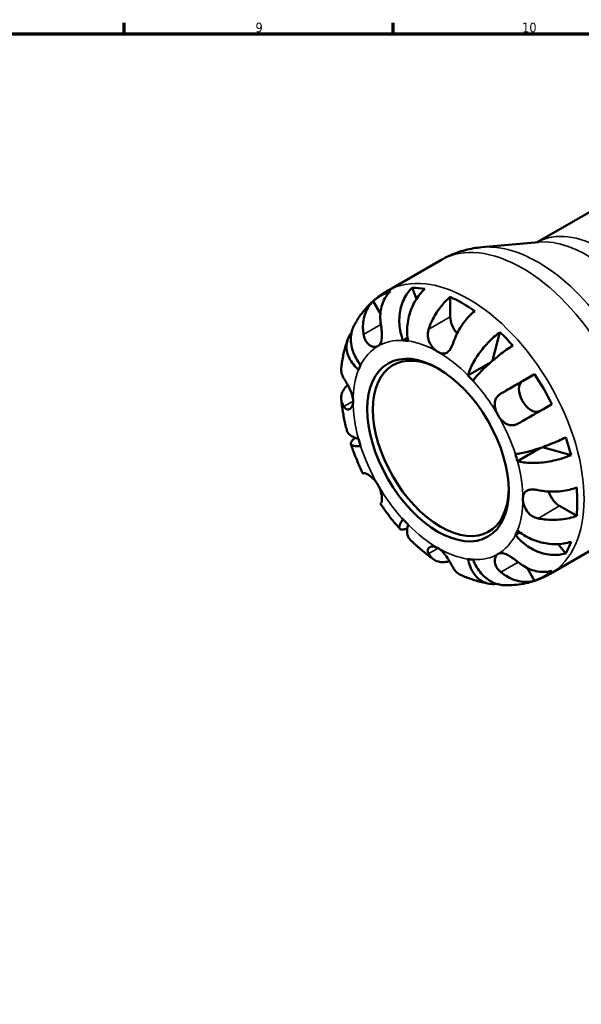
# Model space of a CAD drawing. Header units: millimetres. Extents: x -7 to 905, y 0 to 594.
# Tile 7 of 8: x 534 to 680, y 321 to 578. Entities that reach past the tile are written whole.
import ezdxf

# ---------------------------------------------------------------- set-up
doc = ezdxf.new("R2010")
doc.units = ezdxf.units.MM
for name, color, linetype, lineweight in [('Border (ISO)', 7, 'Continuous', 70), ('Visible (ISO)', 7, 'Continuous', 50), ('Visible Narrow (ISO)', 7, 'Continuous', 35)]:
    doc.layers.add(name, color=color, linetype=linetype, lineweight=lineweight)
doc.styles.add('Note Text (ISO)', font='tahoma.ttf')

# ---------------------------------------------------------------- blocks, each defined once
blk = doc.blocks.new('Borders Default Border')
at = {"layer": 'Border (ISO)'}
for p, q in [((560.67, 574), (560.67, 576.9)), ((630.75, 574), (630.75, 576.9))]:
    blk.add_line(p, q, dxfattribs=at)
at = {"layer": 'Border (ISO)', "flags": 128}
blk.add_lwpolyline([(20, 20), (20, 574), (821, 574), (821, 20), (20, 20)], dxfattribs=at)
at = {"layer": 'Border (ISO)', "color": 232, "true_color": 0xca0064, "char_height": 2.5, "attachment_point": 7, "style": 'Note Text (ISO)'}
for s, insert in [('9', (594.88, 574.35)), ('10', (664.29, 574.35))]:
    blk.add_mtext(s, dxfattribs=dict(at, insert=insert))

msp = doc.modelspace()

# ---------------------------------------------------------------- linework, layer by layer
at = {"layer": 'Visible (ISO)'}
for p, q in [((668.229, 519.728), (687.84, 531.022)), ((668.607, 519.763), (653.801, 518.427)), ((629.139, 507.027), (643.12, 515.078)), ((635.679, 507.888), (636.814, 505.006)), ((645.575, 500.34), (645.575, 505.477)), ((627.394, 501.079), (625.49, 504.376)), ((658.515, 496.327), (656.607, 488.895)), ((633.288, 494.138), (634.462, 494.814)), ((650.191, 485.029), (656.018, 488.385)), ((664.382, 483.551), (667.523, 485.374)), ((663.068, 462.726), (669.028, 466.158)), ((669.579, 466.35), (677.01, 464.293)), ((678.478, 448.486), (674.036, 451.044)), ((662.527, 443.494), (663.704, 444.172)), ((671.557, 433.367), (685.538, 441.418)), ((673.695, 441.12), (675.635, 438.682)), ((667.523, 431.574), (665.602, 434.901))]:
    msp.add_line(p, q, dxfattribs=at)
for centre, major_axis, start_param, end_param in [((648.757, 469.281), (-21.095, 36.633), 5.8322823, 5.9525576), ((648.757, 469.281), (-21.095, 36.633), 6.1784653, 6.3917728), ((648.757, 469.281), (21.095, -36.633), 2.2514744, 2.464782), ((648.757, 498.508), (-2.246, 3.9), 0.7873319, 1.9101005), ((648.757, 469.281), (21.095, -36.633), 1.9052915, 2.0255668), ((642.393, 465.616), (-15.595, 27.081), 5.8604145, 5.9244254), ((643.121, 466.035), (12.476, -21.665), 2.3745755, 7.0502024), ((642.393, 465.616), (-15.595, 27.081), 0.3626273, 0.4266383), ((642.393, 465.616), (15.595, -27.081), 1.9334237, 1.9974346), ((648.757, 469.281), (21.095, -36.633), 1.4660763, 1.6793838), ((666.632, 479.654), (2.246, -3.9), 3.1435264, 6.2186697), ((642.393, 465.616), (-15.595, 27.081), 1.1480255, 1.2120364), ((648.757, 469.281), (21.095, -36.633), 1.1198933, 1.2401686), ((642.393, 465.616), (15.595, -27.081), 1.1480255, 1.2120364), ((674.036, 454.723), (-2.246, 3.9), 1.2280488, 2.3581282), ((648.757, 469.281), (21.095, -36.633), 0.6806781, 0.8939856), ((642.393, 465.616), (-15.595, 27.081), 1.9334237, 1.9974346), ((642.393, 465.616), (15.595, -27.081), 0.3626273, 0.4266383), ((648.757, 469.281), (21.095, -36.633), 0.3344951, 0.4547705), ((642.393, 465.616), (15.595, -27.081), 5.8604145, 5.9244254), ((648.757, 469.281), (21.095, -36.633), 6.1784653, 6.3917728)]:
    msp.add_ellipse(centre, major_axis=major_axis, ratio=0.5780931, start_param=start_param, end_param=end_param, dxfattribs=at)
msp.add_ellipse((642.393, 465.616), major_axis=(12.99, -22.557), ratio=0.5780931, dxfattribs=at)
for points, knots in [([(643.12, 515.078), (643.785, 515.461), (644.468, 515.814), (645.858, 516.456), (646.566, 516.744), (647.996, 517.256), (648.719, 517.478), (650.17, 517.858), (650.899, 518.015), (652.353, 518.267), (653.079, 518.362), (653.801, 518.427)], [5.49972085, 5.49972085, 5.49972085, 5.49972085, 5.5518828, 5.5518828, 5.60404476, 5.60404476, 5.65620671, 5.65620671, 5.70836866, 5.70836866, 5.76053061, 5.76053061, 5.76053061, 5.76053061]), ([(633.288, 494.138), (633.037, 494.775), (632.811, 495.498), (632.484, 496.981), (632.383, 497.74), (632.297, 499.132), (632.304, 499.893), (632.446, 501.387), (632.581, 502.12), (632.922, 503.417), (633.16, 504.1), (633.747, 505.38), (634.097, 505.977), (634.803, 506.971), (635.222, 507.46), (635.679, 507.888)], [5.0161168, 5.0161168, 5.0161168, 5.0161168, 5.225788, 5.225788, 5.4354592, 5.4354592, 5.6443441, 5.6443441, 5.853229, 5.853229, 6.0615675, 6.0615675, 6.2699059, 6.2699059, 6.4724823, 6.4724823, 6.4724823, 6.4724823]), ([(620.615, 498.23), (621.005, 498.934), (621.43, 499.624), (622.354, 500.966), (622.854, 501.617), (623.927, 502.869), (624.5, 503.47), (625.716, 504.608), (626.359, 505.145), (627.706, 506.145), (628.41, 506.607), (629.139, 507.027)], [5.16364293, 5.16364293, 5.16364293, 5.16364293, 5.23085852, 5.23085852, 5.2980741, 5.2980741, 5.36528969, 5.36528969, 5.43250527, 5.43250527, 5.49972085, 5.49972085, 5.49972085, 5.49972085]), ([(629.99, 506.988), (629.555, 506.567), (629.169, 506.088), (628.538, 505.119), (628.239, 504.537), (627.771, 503.294), (627.603, 502.633), (627.401, 501.378), (627.35, 500.669), (627.383, 499.4), (627.437, 498.845), (627.522, 498.316)], [0.21343841, 0.21343841, 0.21343841, 0.21343841, 0.41559978, 0.41559978, 0.62400044, 0.62400044, 0.8324011, 0.8324011, 1.04178819, 1.04178819, 1.20124236, 1.20124236, 1.20124236, 1.20124236]), ([(638.998, 507.567), (638.514, 507.141), (638.056, 506.655), (637.254, 505.671), (636.84, 505.08), (636.099, 503.815), (635.773, 503.141), (635.252, 501.861), (635.011, 501.138), (634.639, 499.666), (634.509, 498.918), (634.36, 497.549), (634.329, 496.802), (634.384, 495.346), (634.47, 494.636), (634.594, 494.011)], [0.2134337, 0.2134337, 0.2134337, 0.2134337, 0.41601, 0.41601, 0.6243485, 0.6243485, 0.832687, 0.832687, 1.0415719, 1.0415719, 1.2504568, 1.2504568, 1.4601279, 1.4601279, 1.6697991, 1.6697991, 1.6697991, 1.6697991]), ([(639.965, 497.11), (640.129, 497.61), (640.327, 498.137), (640.849, 499.347), (641.194, 500.026), (641.888, 501.233), (642.301, 501.873), (643.191, 503.078), (643.669, 503.644), (644.565, 504.591), (645.064, 505.061), (645.575, 505.477)], [5.50227766, 5.50227766, 5.50227766, 5.50227766, 5.66050554, 5.66050554, 5.86948913, 5.86948913, 6.07829751, 6.07829751, 6.28710589, 6.28710589, 6.49006031, 6.49006031, 6.49006031, 6.49006031]), ([(623.022, 495.705), (622.937, 496.229), (622.883, 496.78), (622.849, 498.044), (622.9, 498.752), (623.1, 500.007), (623.268, 500.67), (623.735, 501.917), (624.034, 502.5), (624.666, 503.473), (625.054, 503.953), (625.49, 504.376)], [5.50227874, 5.50227874, 5.50227874, 5.50227874, 5.66050662, 5.66050662, 5.8694902, 5.8694902, 6.07829859, 6.07829859, 6.28710697, 6.28710697, 6.49006139, 6.49006139, 6.49006139, 6.49006139]), ([(651.939, 501.812), (651.43, 501.398), (650.933, 500.93), (650.039, 499.986), (649.562, 499.422), (648.673, 498.22), (648.26, 497.582), (647.565, 496.375), (647.219, 495.695), (646.694, 494.48), (646.494, 493.949), (646.329, 493.445)], [0.21343841, 0.21343841, 0.21343841, 0.21343841, 0.41559978, 0.41559978, 0.62400044, 0.62400044, 0.8324011, 0.8324011, 1.04178819, 1.04178819, 1.20124236, 1.20124236, 1.20124236, 1.20124236]), ([(620.616, 498.23), (620.404, 497.845), (620.216, 497.419), (619.883, 496.395), (619.768, 495.783), (619.673, 494.629), (619.685, 493.981), (619.859, 492.671), (620.021, 492.008), (620.43, 490.804), (620.715, 490.151), (621.416, 488.885), (621.833, 488.273), (622.259, 487.738)], [0.4640477, 0.4640477, 0.4640477, 0.4640477, 0.6243485, 0.6243485, 0.832687, 0.832687, 1.0415719, 1.0415719, 1.2504568, 1.2504568, 1.4601279, 1.4601279, 1.6697991, 1.6697991, 1.6697991, 1.6697991]), ([(627.522, 498.316), (627.544, 498.183), (627.565, 498.048), (627.629, 497.608), (627.669, 497.3), (627.737, 496.661), (627.765, 496.335), (627.802, 495.561), (627.8, 495.13), (627.719, 494.251), (627.624, 493.83), (627.299, 493.124), (627.065, 492.852), (626.768, 492.679)], [-0.72474413, -0.72474413, -0.72474413, -0.72474413, -0.68292689, -0.68292689, -0.58946764, -0.58946764, -0.49014387, -0.49014387, -0.34933517, -0.34933517, -0.17856496, -0.17856496, 0, 0, 0, 0]), ([(621.718, 486.539), (621.239, 486.957), (620.765, 487.442), (619.951, 488.458), (619.611, 488.989), (619.105, 489.979), (618.892, 490.528), (618.623, 491.628), (618.566, 492.178), (618.587, 493.168), (618.666, 493.698), (618.979, 494.715), (619.213, 495.202), (619.593, 495.791), (619.716, 495.961), (619.851, 496.13)], [5.0161165, 5.0161165, 5.0161165, 5.0161165, 5.2257877, 5.2257877, 5.4354588, 5.4354588, 5.6443437, 5.6443437, 5.8532286, 5.8532286, 6.0615671, 6.0615671, 6.2699056, 6.2699056, 6.3533359, 6.3533359, 6.3533359, 6.3533359]), ([(626.768, 492.679), (626.597, 492.58), (626.408, 492.515), (625.986, 492.454), (625.754, 492.463), (625.195, 492.586), (624.868, 492.733), (624.267, 493.168), (623.996, 493.445), (623.604, 494.011), (623.464, 494.268), (623.236, 494.813), (623.147, 495.096), (623.059, 495.494), (623.039, 495.599), (623.022, 495.705)], [0, 0, 0, 0, 0.10230486, 0.10230486, 0.2116531, 0.2116531, 0.35868741, 0.35868741, 0.49861539, 0.49861539, 0.59613895, 0.59613895, 0.69034298, 0.69034298, 0.72355027, 0.72355027, 0.72355027, 0.72355027]), ([(642.393, 491.164), (642.109, 491.327), (641.827, 491.534), (641.254, 492.049), (640.97, 492.363), (640.388, 493.177), (640.121, 493.695), (639.837, 494.611), (639.768, 494.981), (639.724, 495.641), (639.732, 495.926), (639.8, 496.501), (639.863, 496.789), (639.956, 497.081), (639.961, 497.096), (639.965, 497.11)], [-3.12621297, -3.12621297, -3.12621297, -3.12621297, -3.00592131, -3.00592131, -2.87295675, -2.87295675, -2.69789372, -2.69789372, -2.58338701, -2.58338701, -2.49547573, -2.49547573, -2.40310236, -2.40310236, -2.39831682, -2.39831682, -2.39831682, -2.39831682]), ([(650.191, 485.029), (650.315, 485.511), (650.498, 486.064), (650.972, 487.215), (651.262, 487.811), (651.866, 488.916), (652.235, 489.526), (653.053, 490.739), (653.502, 491.342), (654.37, 492.421), (654.87, 492.997), (655.91, 494.092), (656.45, 494.611), (657.439, 495.49), (657.978, 495.931), (658.515, 496.327)], [5.0161165, 5.0161165, 5.0161165, 5.0161165, 5.2255621, 5.2255621, 5.4350078, 5.4350078, 5.6436687, 5.6436687, 5.8523296, 5.8523296, 6.0608934, 6.0608934, 6.2694571, 6.2694571, 6.4724733, 6.4724733, 6.4724733, 6.4724733]), ([(617.204, 486.907), (617.258, 487.422), (617.323, 487.936), (617.476, 488.959), (617.564, 489.469), (617.765, 490.485), (617.878, 490.99), (618.128, 491.996), (618.266, 492.497), (618.569, 493.492), (618.734, 493.986), (618.913, 494.477)], [4.82600357, 4.82600357, 4.82600357, 4.82600357, 4.87035725, 4.87035725, 4.91471093, 4.91471093, 4.95906462, 4.95906462, 5.0034183, 5.0034183, 5.04777198, 5.04777198, 5.04777198, 5.04777198]), ([(646.329, 493.445), (646.278, 493.289), (646.224, 493.136), (646.068, 492.739), (645.962, 492.504), (645.717, 492.043), (645.577, 491.823), (645.197, 491.338), (644.947, 491.115), (644.348, 490.785), (643.998, 490.714), (643.228, 490.778), (642.813, 490.922), (642.393, 491.164)], [-0.71968867, -0.71968867, -0.71968867, -0.71968867, -0.66913349, -0.66913349, -0.58448293, -0.58448293, -0.49008499, -0.49008499, -0.34765985, -0.34765985, -0.17827673, -0.17827673, 0, 0, 0, 0]), ([(661.835, 492.826), (661.272, 492.459), (660.694, 492.061), (659.611, 491.285), (659.007, 490.834), (657.815, 489.902), (657.226, 489.421), (656.178, 488.531), (655.622, 488.04), (654.573, 487.069), (654.08, 486.588), (653.241, 485.729), (652.817, 485.272), (652.071, 484.407), (651.749, 483.999), (651.498, 483.651)], [0.2134337, 0.2134337, 0.2134337, 0.2134337, 0.41601, 0.41601, 0.6243485, 0.6243485, 0.832687, 0.832687, 1.0415719, 1.0415719, 1.2504568, 1.2504568, 1.4601279, 1.4601279, 1.6697991, 1.6697991, 1.6697991, 1.6697991]), ([(617.205, 486.907), (617.19, 486.77), (617.183, 486.636), (617.185, 486.103), (617.255, 485.664), (617.52, 484.907), (617.679, 484.585), (617.868, 484.287)], [0.76438314, 0.76438314, 0.76438314, 0.76438314, 0.8324011, 0.8324011, 1.04178819, 1.04178819, 1.20124236, 1.20124236, 1.20124236, 1.20124236]), ([(658.772, 480.321), (659.187, 480.561), (659.641, 480.823), (660.724, 481.45), (661.365, 481.82), (662.553, 482.506), (663.21, 482.886), (664.522, 483.643), (665.176, 484.02), (666.332, 484.687), (666.94, 485.038), (667.523, 485.374)], [5.50227189, 5.50227189, 5.50227189, 5.50227189, 5.66172607, 5.66172607, 5.87111315, 5.87111315, 6.07951382, 6.07951382, 6.28791448, 6.28791448, 6.49007585, 6.49007585, 6.49007585, 6.49007585]), ([(617.868, 476.929), (617.679, 477.227), (617.52, 477.549), (617.255, 478.306), (617.185, 478.745), (617.183, 479.547), (617.25, 479.984), (617.543, 480.84), (617.768, 481.259), (618.258, 481.942), (618.546, 482.269), (618.885, 482.582)], [5.50227189, 5.50227189, 5.50227189, 5.50227189, 5.66172607, 5.66172607, 5.87111315, 5.87111315, 6.07951382, 6.07951382, 6.28791448, 6.28791448, 6.46452297, 6.46452297, 6.46452297, 6.46452297]), ([(617.868, 484.287), (617.927, 484.194), (617.988, 484.096), (618.162, 483.817), (618.278, 483.628), (618.536, 483.196), (618.678, 482.953), (619.04, 482.305), (619.259, 481.89), (619.699, 480.945), (619.907, 480.42), (620.211, 479.355), (620.296, 478.827), (620.296, 478.341)], [-0.71968867, -0.71968867, -0.71968867, -0.71968867, -0.66913349, -0.66913349, -0.58448293, -0.58448293, -0.49008499, -0.49008499, -0.34765985, -0.34765985, -0.17827673, -0.17827673, 0, 0, 0, 0]), ([(658.018, 474.683), (657.847, 474.979), (657.696, 475.284), (657.434, 475.926), (657.326, 476.261), (657.154, 477.042), (657.118, 477.479), (657.195, 478.294), (657.3, 478.665), (657.595, 479.24), (657.748, 479.457), (658.106, 479.846), (658.307, 480.017), (658.608, 480.222), (658.689, 480.273), (658.772, 480.321)], [0, 0, 0, 0, 0.10230486, 0.10230486, 0.2116531, 0.2116531, 0.35868741, 0.35868741, 0.49861539, 0.49861539, 0.59613895, 0.59613895, 0.69034298, 0.69034298, 0.72355027, 0.72355027, 0.72355027, 0.72355027]), ([(618.638, 470.803), (618.499, 471.335), (618.368, 471.868), (618.124, 472.934), (618.011, 473.467), (617.801, 474.535), (617.704, 475.068), (617.529, 476.136), (617.451, 476.67), (617.312, 477.736), (617.252, 478.27), (617.201, 478.802)], [4.37131068, 4.37131068, 4.37131068, 4.37131068, 4.41626876, 4.41626876, 4.46122684, 4.46122684, 4.50618492, 4.50618492, 4.551143, 4.551143, 4.59610108, 4.59610108, 4.59610108, 4.59610108]), ([(620.296, 478.341), (620.296, 478.013), (620.257, 477.708), (620.103, 477.135), (619.98, 476.877), (619.625, 476.409), (619.376, 476.244), (618.942, 476.165), (618.768, 476.184), (618.47, 476.305), (618.346, 476.385), (618.104, 476.603), (617.989, 476.741), (617.879, 476.912), (617.873, 476.92), (617.868, 476.929)], [-3.12621297, -3.12621297, -3.12621297, -3.12621297, -3.00592131, -3.00592131, -2.87295675, -2.87295675, -2.69789372, -2.69789372, -2.58338701, -2.58338701, -2.49547573, -2.49547573, -2.40310236, -2.40310236, -2.39831682, -2.39831682, -2.39831682, -2.39831682]), ([(672.023, 477.58), (671.438, 477.243), (670.827, 476.89), (669.667, 476.221), (669.012, 475.843), (667.698, 475.085), (667.039, 474.704), (665.851, 474.018), (665.213, 473.649), (664.135, 473.025), (663.684, 472.765), (663.272, 472.527)], [0.21345404, 0.21345404, 0.21345404, 0.21345404, 0.41640846, 0.41640846, 0.62521685, 0.62521685, 0.83402523, 0.83402523, 1.04300881, 1.04300881, 1.20123669, 1.20123669, 1.20123669, 1.20123669]), ([(663.272, 472.527), (663.168, 472.466), (663.061, 472.411), (662.712, 472.249), (662.465, 472.166), (661.946, 472.06), (661.677, 472.042), (661.026, 472.09), (660.652, 472.195), (659.851, 472.586), (659.44, 472.899), (658.667, 473.691), (658.315, 474.168), (658.018, 474.683)], [-0.72474413, -0.72474413, -0.72474413, -0.72474413, -0.68292689, -0.68292689, -0.58946764, -0.58946764, -0.49014387, -0.49014387, -0.34933517, -0.34933517, -0.17856496, -0.17856496, 0, 0, 0, 0]), ([(618.639, 470.803), (618.668, 470.691), (618.707, 470.579), (618.892, 470.18), (619.105, 469.907), (619.611, 469.446), (619.951, 469.214), (620.765, 468.81), (621.239, 468.638), (621.718, 468.505)], [0.96357809, 0.96357809, 0.96357809, 0.96357809, 1.04157188, 1.04157188, 1.25045677, 1.25045677, 1.46012794, 1.46012794, 1.66979911, 1.66979911, 1.66979911, 1.66979911]), ([(622.259, 466.683), (621.833, 466.638), (621.417, 466.617), (620.716, 466.642), (620.432, 466.688), (620.023, 466.822), (619.86, 466.922), (619.685, 467.183), (619.673, 467.344), (619.766, 467.681), (619.882, 467.887), (620.252, 468.339), (620.503, 468.583), (620.784, 468.821)], [5.0161168, 5.0161168, 5.0161168, 5.0161168, 5.2255625, 5.2255625, 5.4350081, 5.4350081, 5.643669, 5.643669, 5.8523299, 5.8523299, 6.0608937, 6.0608937, 6.2632326, 6.2632326, 6.2632326, 6.2632326]), ([(622.864, 459.479), (622.62, 459.981), (622.381, 460.485), (621.919, 461.497), (621.695, 462.006), (621.26, 463.028), (621.05, 463.542), (620.644, 464.572), (620.448, 465.088), (620.071, 466.125), (619.89, 466.645), (619.717, 467.166)], [4.04637386, 4.04637386, 4.04637386, 4.04637386, 4.09079781, 4.09079781, 4.13522176, 4.13522176, 4.17964571, 4.17964571, 4.22406965, 4.22406965, 4.2684936, 4.2684936, 4.2684936, 4.2684936]), ([(662.527, 464.549), (662.953, 464.594), (663.466, 464.67), (664.587, 464.887), (665.193, 465.026), (666.356, 465.326), (667.018, 465.513), (668.384, 465.937), (669.086, 466.174), (670.381, 466.637), (671.092, 466.906), (672.495, 467.473), (673.187, 467.77), (674.402, 468.319), (675.035, 468.62), (675.635, 468.923)], [5.0161165, 5.0161165, 5.0161165, 5.0161165, 5.2257877, 5.2257877, 5.4354588, 5.4354588, 5.6443437, 5.6443437, 5.8532286, 5.8532286, 6.0615671, 6.0615671, 6.2699056, 6.2699056, 6.472482, 6.472482, 6.472482, 6.472482]), ([(677.01, 464.293), (676.399, 464.027), (675.749, 463.783), (674.495, 463.367), (673.776, 463.16), (672.309, 462.807), (671.562, 462.662), (670.193, 462.448), (669.446, 462.36), (667.985, 462.257), (667.272, 462.241), (666.013, 462.269), (665.351, 462.315), (664.117, 462.477), (663.546, 462.594), (663.068, 462.726)], [0.2134337, 0.2134337, 0.2134337, 0.2134337, 0.41601, 0.41601, 0.6243485, 0.6243485, 0.832687, 0.832687, 1.0415719, 1.0415719, 1.2504568, 1.2504568, 1.4601279, 1.4601279, 1.6697991, 1.6697991, 1.6697991, 1.6697991]), ([(623.072, 459.595), (623.046, 459.58), (623.023, 459.567), (622.901, 459.498), (622.85, 459.47), (622.883, 459.492), (622.937, 459.524), (623.022, 459.574)], [0.78993762, 0.78993762, 0.78993762, 0.78993762, 0.8324011, 0.8324011, 1.04178819, 1.04178819, 1.20124236, 1.20124236, 1.20124236, 1.20124236]), ([(623.022, 459.574), (623.044, 459.587), (623.07, 459.596), (623.169, 459.614), (623.261, 459.607), (623.498, 459.551), (623.644, 459.498), (624.05, 459.309), (624.326, 459.148), (624.985, 458.675), (625.367, 458.345), (626.115, 457.539), (626.47, 457.064), (626.768, 456.548)], [-0.72474413, -0.72474413, -0.72474413, -0.72474413, -0.68292689, -0.68292689, -0.58946764, -0.58946764, -0.49014387, -0.49014387, -0.34933517, -0.34933517, -0.17856496, -0.17856496, 0, 0, 0, 0]), ([(626.768, 456.548), (626.938, 456.253), (627.089, 455.947), (627.354, 455.307), (627.466, 454.974), (627.668, 454.211), (627.738, 453.793), (627.803, 453.06), (627.8, 452.748), (627.758, 452.319), (627.73, 452.173), (627.659, 451.95), (627.618, 451.871), (627.556, 451.804), (627.539, 451.79), (627.522, 451.78)], [0, 0, 0, 0, 0.10230486, 0.10230486, 0.2116531, 0.2116531, 0.35868741, 0.35868741, 0.49861539, 0.49861539, 0.59613895, 0.59613895, 0.69034298, 0.69034298, 0.72355027, 0.72355027, 0.72355027, 0.72355027]), ([(664.49, 452.891), (664.49, 453.203), (664.524, 453.493), (664.666, 454.036), (664.778, 454.283), (665.147, 454.79), (665.441, 455.008), (666.096, 455.253), (666.416, 455.312), (667.119, 455.347), (667.493, 455.324), (668.063, 455.243), (668.244, 455.21), (668.426, 455.172)], [0, 0, 0, 0, 0.11434831, 0.11434831, 0.23603761, 0.23603761, 0.40801844, 0.40801844, 0.53790792, 0.53790792, 0.66575764, 0.66575764, 0.72401917, 0.72401917, 0.72401917, 0.72401917]), ([(668.426, 455.172), (668.945, 455.063), (669.504, 454.971), (670.819, 454.819), (671.581, 454.779), (672.973, 454.777), (673.732, 454.816), (675.218, 454.985), (675.946, 455.115), (677.211, 455.415), (677.865, 455.611), (678.478, 455.844)], [5.50227189, 5.50227189, 5.50227189, 5.50227189, 5.66172607, 5.66172607, 5.87111315, 5.87111315, 6.07951382, 6.07951382, 6.28791448, 6.28791448, 6.49007585, 6.49007585, 6.49007585, 6.49007585]), ([(627.522, 451.78), (627.437, 451.73), (627.383, 451.698), (627.366, 451.686), (627.364, 451.685), (627.365, 451.685)], [5.50227874, 5.50227874, 5.50227874, 5.50227874, 5.66050662, 5.66050662, 5.69234567, 5.69234567, 5.69234567, 5.69234567]), ([(632.447, 445.118), (632.082, 445.529), (631.722, 445.945), (631.013, 446.789), (630.663, 447.217), (629.975, 448.083), (629.635, 448.522), (628.968, 449.409), (628.639, 449.858), (627.993, 450.764), (627.676, 451.223), (627.364, 451.685)], [3.58550183, 3.58550183, 3.58550183, 3.58550183, 3.62992429, 3.62992429, 3.67434675, 3.67434675, 3.71876921, 3.71876921, 3.76319168, 3.76319168, 3.80761414, 3.80761414, 3.80761414, 3.80761414]), ([(668.426, 447.814), (668.091, 447.885), (667.761, 447.991), (667.075, 448.305), (666.728, 448.522), (666.053, 449.081), (665.741, 449.428), (665.149, 450.289), (664.905, 450.81), (664.572, 451.873), (664.49, 452.404), (664.49, 452.891)], [-0.72503165, -0.72503165, -0.72503165, -0.72503165, -0.61767097, -0.61767097, -0.49308239, -0.49308239, -0.35298026, -0.35298026, -0.17868052, -0.17868052, 0, 0, 0, 0]), ([(634.397, 445.193), (634.059, 445.074), (633.731, 444.984), (633.16, 444.894), (632.922, 444.899), (632.581, 444.989), (632.446, 445.082), (632.304, 445.368), (632.297, 445.561), (632.383, 445.986), (632.484, 446.257), (632.811, 446.881), (633.037, 447.233), (633.288, 447.581)], [0.4273394, 0.4273394, 0.4273394, 0.4273394, 0.6243485, 0.6243485, 0.832687, 0.832687, 1.0415719, 1.0415719, 1.2504568, 1.2504568, 1.4601279, 1.4601279, 1.6697991, 1.6697991, 1.6697991, 1.6697991]), ([(634.594, 446.202), (634.47, 445.72), (634.384, 445.222), (634.329, 444.312), (634.36, 443.9), (634.509, 443.228), (634.639, 442.905), (634.895, 442.541), (634.973, 442.45), (635.057, 442.367)], [5.01611651, 5.01611651, 5.01611651, 5.01611651, 5.22578768, 5.22578768, 5.43545884, 5.43545884, 5.64434374, 5.64434374, 5.72327727, 5.72327727, 5.72327727, 5.72327727]), ([(678.478, 448.486), (677.865, 448.253), (677.211, 448.058), (675.946, 447.757), (675.218, 447.627), (673.732, 447.458), (672.973, 447.419), (671.581, 447.421), (670.819, 447.461), (669.504, 447.614), (668.945, 447.705), (668.426, 447.814)], [0.21343841, 0.21343841, 0.21343841, 0.21343841, 0.41559978, 0.41559978, 0.62400044, 0.62400044, 0.8324011, 0.8324011, 1.04178819, 1.04178819, 1.20124236, 1.20124236, 1.20124236, 1.20124236]), ([(663.068, 444.693), (663.546, 444.275), (664.116, 443.846), (665.348, 443.072), (666.009, 442.727), (667.267, 442.172), (667.979, 441.911), (669.438, 441.497), (670.184, 441.344), (671.553, 441.153), (672.301, 441.098), (673.77, 441.105), (674.49, 441.168), (675.746, 441.368), (676.398, 441.522), (677.01, 441.728)], [5.0161165, 5.0161165, 5.0161165, 5.0161165, 5.2255621, 5.2255621, 5.4350078, 5.4350078, 5.6436687, 5.6436687, 5.8523296, 5.8523296, 6.0608934, 6.0608934, 6.2694571, 6.2694571, 6.4724733, 6.4724733, 6.4724733, 6.4724733]), ([(641.266, 437.128), (640.831, 437.437), (640.399, 437.756), (639.544, 438.409), (639.121, 438.743), (638.284, 439.428), (637.87, 439.778), (637.051, 440.492), (636.645, 440.857), (635.844, 441.601), (635.448, 441.98), (635.057, 442.366)], [3.25784192, 3.25784192, 3.25784192, 3.25784192, 3.30280406, 3.30280406, 3.34776619, 3.34776619, 3.39272832, 3.39272832, 3.43769045, 3.43769045, 3.48265259, 3.48265259, 3.48265259, 3.48265259]), ([(675.635, 438.682), (675.035, 438.501), (674.402, 438.384), (673.187, 438.271), (672.495, 438.268), (671.092, 438.401), (670.381, 438.537), (669.086, 438.891), (668.384, 439.141), (667.018, 439.766), (666.356, 440.14), (665.193, 440.91), (664.587, 441.378), (663.466, 442.402), (662.953, 442.959), (662.527, 443.494)], [0.2134337, 0.2134337, 0.2134337, 0.2134337, 0.41601, 0.41601, 0.6243485, 0.6243485, 0.832687, 0.832687, 1.0415719, 1.0415719, 1.2504568, 1.2504568, 1.4601279, 1.4601279, 1.6697991, 1.6697991, 1.6697991, 1.6697991]), ([(639.965, 438.655), (639.914, 438.753), (639.871, 438.849), (639.778, 439.103), (639.744, 439.258), (639.725, 439.567), (639.747, 439.719), (639.881, 440.062), (640.032, 440.228), (640.487, 440.475), (640.81, 440.53), (641.555, 440.452), (641.973, 440.31), (642.393, 440.068)], [-0.71968867, -0.71968867, -0.71968867, -0.71968867, -0.66913349, -0.66913349, -0.58448293, -0.58448293, -0.49008499, -0.49008499, -0.34765985, -0.34765985, -0.17827673, -0.17827673, 0, 0, 0, 0]), ([(645.383, 436.688), (644.94, 436.551), (644.509, 436.467), (643.669, 436.387), (643.191, 436.403), (642.301, 436.583), (641.888, 436.746), (641.194, 437.154), (640.849, 437.437), (640.327, 438.045), (640.129, 438.344), (639.965, 438.655)], [0.23889954, 0.23889954, 0.23889954, 0.23889954, 0.41640846, 0.41640846, 0.62521685, 0.62521685, 0.83402523, 0.83402523, 1.04300881, 1.04300881, 1.20123669, 1.20123669, 1.20123669, 1.20123669]), ([(642.393, 440.068), (642.676, 439.904), (642.958, 439.698), (643.537, 439.186), (643.828, 438.876), (644.47, 438.096), (644.802, 437.617), (645.304, 436.826), (645.485, 436.52), (645.78, 436.005), (645.898, 435.792), (646.121, 435.385), (646.223, 435.192), (646.32, 435.009), (646.324, 435), (646.329, 434.991)], [-3.12621297, -3.12621297, -3.12621297, -3.12621297, -3.00592131, -3.00592131, -2.87295675, -2.87295675, -2.69789372, -2.69789372, -2.58338701, -2.58338701, -2.49547573, -2.49547573, -2.40310236, -2.40310236, -2.39831682, -2.39831682, -2.39831682, -2.39831682]), ([(658.772, 433.784), (658.668, 433.87), (658.566, 433.958), (658.253, 434.255), (658.057, 434.474), (657.707, 434.95), (657.557, 435.206), (657.274, 435.838), (657.178, 436.213), (657.117, 437.01), (657.183, 437.414), (657.483, 438.106), (657.72, 438.38), (658.018, 438.553)], [-0.72474413, -0.72474413, -0.72474413, -0.72474413, -0.68292689, -0.68292689, -0.58946764, -0.58946764, -0.49014387, -0.49014387, -0.34933517, -0.34933517, -0.17856496, -0.17856496, 0, 0, 0, 0]), ([(658.018, 438.553), (658.188, 438.652), (658.377, 438.717), (658.802, 438.779), (659.038, 438.772), (659.627, 438.667), (659.988, 438.54), (660.731, 438.186), (661.104, 437.969), (661.749, 437.547), (662.014, 437.362), (662.529, 436.983), (662.777, 436.792), (663.105, 436.532), (663.189, 436.464), (663.272, 436.396)], [0, 0, 0, 0, 0.10230486, 0.10230486, 0.2116531, 0.2116531, 0.35868741, 0.35868741, 0.49861539, 0.49861539, 0.59613895, 0.59613895, 0.69034298, 0.69034298, 0.72355027, 0.72355027, 0.72355027, 0.72355027]), ([(657.607, 430.788), (657.383, 430.754), (657.164, 430.732), (656.454, 430.699), (655.915, 430.74), (654.876, 430.981), (654.376, 431.179), (653.507, 431.659), (653.058, 431.984), (652.239, 432.77), (651.869, 433.231), (651.264, 434.166), (650.973, 434.727), (650.499, 435.942), (650.315, 436.596), (650.191, 437.221)], [0.328906, 0.328906, 0.328906, 0.328906, 0.41601, 0.41601, 0.6243485, 0.6243485, 0.832687, 0.832687, 1.0415719, 1.0415719, 1.2504568, 1.2504568, 1.4601279, 1.4601279, 1.6697991, 1.6697991, 1.6697991, 1.6697991]), ([(651.498, 437.094), (651.749, 436.457), (652.071, 435.79), (652.817, 434.548), (653.241, 433.974), (654.08, 433.016), (654.573, 432.544), (655.622, 431.736), (656.178, 431.4), (657.226, 430.903), (657.815, 430.696), (658.883, 430.467), (659.36, 430.416), (659.81, 430.408)], [5.0161165, 5.0161165, 5.0161165, 5.0161165, 5.2257877, 5.2257877, 5.4354588, 5.4354588, 5.6443437, 5.6443437, 5.8532286, 5.8532286, 6.0615671, 6.0615671, 6.2265305, 6.2265305, 6.2265305, 6.2265305]), ([(663.272, 436.396), (663.687, 436.057), (664.141, 435.732), (665.224, 435.068), (665.865, 434.757), (667.053, 434.303), (667.71, 434.117), (669.022, 433.899), (669.676, 433.866), (670.832, 433.926), (671.44, 434.02), (672.023, 434.185)], [5.50227189, 5.50227189, 5.50227189, 5.50227189, 5.66172607, 5.66172607, 5.87111315, 5.87111315, 6.07951382, 6.07951382, 6.28791448, 6.28791448, 6.49007585, 6.49007585, 6.49007585, 6.49007585]), ([(646.329, 434.991), (646.494, 434.677), (646.694, 434.376), (647.219, 433.766), (647.565, 433.484), (648.031, 433.212), (648.156, 433.148), (648.287, 433.09)], [5.50227189, 5.50227189, 5.50227189, 5.50227189, 5.66172607, 5.66172607, 5.87111315, 5.87111315, 5.94168619, 5.94168619, 5.94168619, 5.94168619]), ([(667.523, 431.574), (666.938, 431.408), (666.327, 431.314), (665.167, 431.255), (664.512, 431.288), (663.198, 431.509), (662.539, 431.696), (661.351, 432.152), (660.713, 432.463), (659.635, 433.126), (659.184, 433.448), (658.772, 433.784)], [0.21345404, 0.21345404, 0.21345404, 0.21345404, 0.41640846, 0.41640846, 0.62521685, 0.62521685, 0.83402523, 0.83402523, 1.04300881, 1.04300881, 1.20123669, 1.20123669, 1.20123669, 1.20123669]), ([(671.557, 433.367), (670.836, 432.952), (670.092, 432.579), (668.57, 431.921), (667.793, 431.637), (666.217, 431.158), (665.419, 430.963), (663.817, 430.661), (663.013, 430.554), (661.407, 430.421), (660.606, 430.396), (659.81, 430.408)], [2.3581282, 2.3581282, 2.3581282, 2.3581282, 2.42456235, 2.42456235, 2.49099651, 2.49099651, 2.55743066, 2.55743066, 2.62386482, 2.62386482, 2.69029897, 2.69029897, 2.69029897, 2.69029897]), ([(655.703, 430.798), (655.188, 430.887), (654.677, 430.991), (653.663, 431.223), (653.16, 431.353), (652.162, 431.637), (651.668, 431.792), (650.687, 432.124), (650.201, 432.302), (649.237, 432.679), (648.76, 432.879), (648.287, 433.089)], [2.80625163, 2.80625163, 2.80625163, 2.80625163, 2.85060707, 2.85060707, 2.89496251, 2.89496251, 2.93931796, 2.93931796, 2.9836734, 2.9836734, 3.02802884, 3.02802884, 3.02802884, 3.02802884])]:
    msp.add_open_spline(points, degree=3, knots=knots, dxfattribs=at)
at = {"layer": 'Visible Narrow (ISO)'}
for p, q in [((639.965, 497.11), (645.575, 500.34)), ((623.022, 495.705), (627.525, 498.298)), ((658.772, 480.321), (664.382, 483.551)), ((617.868, 476.929), (620.296, 478.327)), ((668.426, 447.814), (674.036, 451.044)), ((639.965, 438.655), (642.405, 440.06)), ((658.772, 433.784), (663.287, 436.384))]:
    msp.add_line(p, q, dxfattribs=at)
for centre, major_axis, start_param, end_param in [((685.082, 490.199), (16.967, -29.464), 0.0067941, 3.1347986), ((664.329, 478.248), (-21.209, 36.83), 3.1415927, 6.2831853), ((680.97, 487.831), (-17.479, 30.352), 3.4024024, 6.0223755), ((668.44, 480.616), (20.697, -35.941), 0.2608098, 2.8807829), ((650.348, 470.197), (-21.209, 36.83), 3.1415927, 6.2831853), ((642.393, 465.616), (-15.595, 27.081), 0.0019337, 0.3626273), ((642.393, 465.616), (-15.595, 27.081), 5.9244254, 6.285119), ((642.393, 465.616), (15.595, -27.081), 2.3581282, 2.7188218), ((642.393, 465.616), (15.595, -27.081), 1.9974346, 2.3581282), ((642.393, 465.616), (-15.595, 27.081), 0.4266383, 0.7873319), ((642.393, 465.616), (15.595, -27.081), 1.57273, 1.9334237), ((642.393, 465.616), (-15.595, 27.081), 0.7873319, 1.1480255), ((642.393, 465.616), (15.595, -27.081), 1.2120364, 1.57273), ((642.393, 465.616), (-15.595, 27.081), 1.2120364, 1.57273), ((642.393, 465.616), (15.595, -27.081), 0.7873319, 1.1480255), ((642.393, 465.616), (-15.595, 27.081), 1.57273, 1.9334237), ((642.393, 465.616), (15.595, -27.081), 0.4266383, 0.7873319), ((642.393, 465.616), (-15.595, 27.081), 1.9974346, 2.3581282), ((642.393, 465.616), (15.595, -27.081), 0.0019337, 0.3626273), ((642.393, 465.616), (-15.595, 27.081), 2.3581282, 2.7188218), ((642.393, 465.616), (15.595, -27.081), 5.9244254, 6.285119)]:
    msp.add_ellipse(centre, major_axis=major_axis, ratio=0.5780931, start_param=start_param, end_param=end_param, dxfattribs=at)

# ---------------------------------------------------------------- block references
msp.add_blockref('Borders Default Border', (0, 0))

doc.saveas('drawing.dxf')
